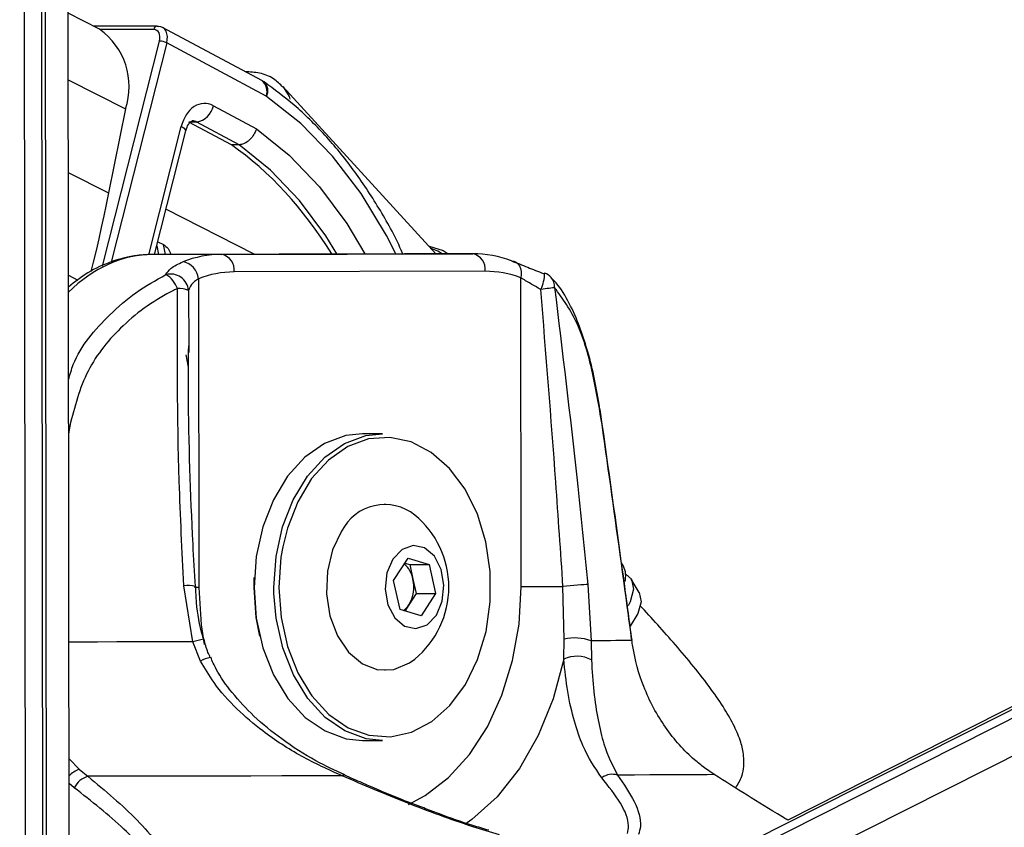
# Paper-space layout 'Surface plate' of a CAD drawing. Header units: millimetres. Extents: x 65420 to 443956, y 26941 to 406945.
# Tile 19 of 71: x 167903 to 170711, y 145523 to 147827. Entities that reach past the tile are written whole.
import ezdxf

# ---------------------------------------------------------------- set-up
doc = ezdxf.new("R2010")
doc.units = ezdxf.units.MM
doc.layers.add('COMPONENT_GEOMETRY', color=7, linetype='Continuous')
doc.styles.add('SLDTEXTSTYLE1', font='TXT', dxfattribs={"width": 0.75})
doc.dimstyles.new('SLDDIMSTYLE0', dxfattribs={"dimtxt": 2500, "dimasz": 165.1, "dimexe": 0, "dimexo": 0.0625, "dimgap": 625, "dimtad": 0, "dimtih": 1, "dimtoh": 1, "dimdec": 0, "dimlfac": 0.02, "dimrnd": 1e-09, "dimzin": 12, "dimdsep": 46, "dimtxsty": 'SLDTEXTSTYLE1', "dimsah": 1, "dimcen": 0.09, "dimadec": 0, "dimazin": 3, "dimtfac": 1, "dimtdec": 0, "dimtofl": 0, "dimtmove": 0, "dimatfit": 3, "dimfxl": 1, "dimfrac": 2, "dimtolj": 1, "dimtzin": 12, "dimarcsym": 0})

# ---------------------------------------------------------------- blocks, each defined once
blk = doc.blocks.new('_D_12')
at = {"layer": 'COMPONENT_GEOMETRY', "color": 7, "ltscale": 50}
for p, q in [((239589.9, 151445.9), (252465.4, 151445.9)), ((252306.7, 151445.9), (252306.7, 98062.1)), ((252306.7, 40709.5), (252306.7, 94093.3)), ((98713.2, 40709.5), (252465.4, 40709.5))]:
    blk.add_line(p, q, dxfattribs=at)
for points in [[(252306.7, 151445.9), (252281.3, 151280.8), (252332.1, 151280.8)], [(252306.7, 40709.5), (252332.1, 40874.6), (252281.3, 40874.6)]]:
    blk.add_solid(points, dxfattribs=at)
at = {"layer": 'COMPONENT_GEOMETRY', "color": 7, "ltscale": 50, "insert": (248612.2, 97316), "char_height": 2500, "attachment_point": 1, "style": 'SLDTEXTSTYLE1'}
blk.add_mtext('2215', dxfattribs=at)

psp = doc.layouts.new('Surface plate')

# ---------------------------------------------------------------- linework, layer by layer
at = {"color": 8, "linetype": 'Continuous', "lineweight": 25, "ltscale": 50}
for p, q in [((169897.66, 145304.98), (183099.21, 151958.67)), ((169913.75, 145421.07), (182888.81, 151960.6)), ((168045.07, 144426.53), (168035.22, 151729.95)), ((167980.94, 144306.63), (167971.36, 151414.5)), ((168284.89, 147798.95), (168131.77, 147798.95)), ((168138.31, 147124.04), (168301.28, 147766)), ((168321.86, 147760.93), (168163.15, 147135.7)), ((168040.71, 147655.64), (168204.39, 147572.54)), ((168270.52, 147156.57), (168363.31, 147522.09)), ((168041.07, 147391.1), (168156.11, 147332.69)), ((168571.55, 147158.26), (168319.65, 147286.15)), ((168293.28, 147182.3), (168298.39, 147157.52)), ((168318.07, 147157.58), (168312.35, 147185.32)), ((168041.46, 147097.93), (168068.66, 147084.13)), ((168384.18, 147054.66), (168385.3, 146897.11)), ((168384.36, 146835.94), (168377.2, 146870.7)), ((168042.04, 146668.22), (168045.31, 146667.71)), ((168045.31, 146667.71), (168042.08, 146644.76)), ((168627.86, 146189.65), (168627.57, 146207.62)), ((168043.33, 145718.37), (168072.81, 145688.02)), ((168058.13, 145635.89), (168043.42, 145647.61))]:
    psp.add_line(p, q, dxfattribs=at)
at = {"color": 7, "linetype": 'Continuous', "lineweight": 25, "ltscale": 50}
for p, q in [((182840.56, 151961.04), (169995.16, 145486.86)), ((182760.13, 151961.78), (170093.34, 145543.52)), ((168043.94, 145262.36), (168035.22, 151729.95)), ((167968.94, 145262.59), (167960.69, 151385.19)), ((167969.71, 144690.79), (167960.69, 151385.18)), ((167910.79, 151311.11), (167919.08, 145161.96)), ((168130.33, 147799.69), (168040.46, 147845.32)), ((168294.88, 147808.88), (168112.24, 147808.88)), ((168593.5, 147653.19), (168309.75, 147805.21)), ((168605.25, 147609.11), (168321.86, 147760.93)), ((168599.7, 147649.4), (168593.5, 147653.19)), ((169089.75, 147159.41), (168653.5, 147636.16)), ((168204.39, 147572.54), (168156.11, 147332.69)), ((168454.9, 147581.8), (168577.67, 147516.03)), ((168407.63, 147535.05), (168385.3, 147534.33)), ((168506.27, 147469.6), (168385.3, 147534.33)), ((168528.85, 147470.11), (168407.63, 147535.05)), ((168286.99, 147157.49), (168376.41, 147509.78)), ((168528.85, 147470.11), (168506.27, 147469.6)), ((168296.14, 147193.55), (168312.35, 147185.32)), ((168999.85, 147159.41), (168283.94, 147157.48)), ((168478.71, 147157.48), (168283.94, 147157.48)), ((168333.76, 147157.62), (168333.56, 147158.57)), ((168478.71, 147157.48), (169194.61, 147159.41)), ((169194.61, 147159.41), (168999.85, 147159.41)), ((169230.03, 147109.41), (168514.13, 147107.48)), ((168412.49, 147088.09), (168413.67, 146207.21)), ((169332.91, 146209.68), (169331.73, 147090.56)), ((168385.3, 146897.11), (168385.43, 146877.93)), ((168936.93, 146645.95), (168880.36, 146645.95)), ((168945.06, 146445.95), (168944, 146445.95)), ((168969.03, 146226.91), (169010.24, 146290.95)), ((169010.24, 146290.95), (169070.07, 146272.49)), ((169001.11, 146276.76), (169014.92, 146272.49)), ((169014.92, 146272.49), (169070.07, 146272.49)), ((169014.92, 146272.49), (169024.22, 146231.24)), ((169070.07, 146272.49), (169088.68, 146189.99)), ((169624.77, 146267.95), (169619.05, 146277.51)), ((168571, 146207.64), (168571.63, 146236.13)), ((168987.63, 146144.4), (168969.03, 146226.91)), ((169024.22, 146231.24), (169033.53, 146189.99)), ((169669.32, 146193.35), (169647.04, 146230.65)), ((168396.83, 146052.19), (168370.84, 146212.37)), ((169455.36, 146059.6), (169452.15, 146209.87)), ((169522.89, 146215.47), (169532.09, 146055.24)), ((169033.53, 146189.99), (169012.92, 146157.96)), ((169033.53, 146189.99), (169088.68, 146189.99)), ((169088.68, 146189.99), (169047.46, 146125.94)), ((169047.46, 146125.94), (168987.63, 146144.4)), ((169012.92, 146157.96), (169001.45, 146140.14)), ((169454.08, 146003.18), (169455.36, 146059.6)), ((169532.09, 146055.24), (169533.33, 146000.48)), ((168418.7, 145997.48), (168396.83, 146052.19)), ((168944, 145970.95), (168945.06, 145970.95)), ((168880.36, 145770.95), (168936.93, 145770.95)), ((169883.76, 145673.41), (169855.62, 145692.82)), ((168072.81, 145688.02), (168097.27, 145668.6))]:
    psp.add_line(p, q, dxfattribs=at)
at = {"color": 7, "linetype": 'Continuous', "lineweight": 25, "ltscale": 50, "flags": 128}
for points in [[(168294.88, 147808.88), (168296.6, 147808.68), (168298.63, 147807.91)], [(168156.11, 147332.69), (168149.4, 147299.91), (168142.47, 147267.11), (168135.32, 147234.29), (168127.96, 147201.46), (168120.38, 147168.63), (168112.58, 147135.78), (168105.92, 147108.45)], [(169070.29, 147180.68), (169110.48, 147168.22), (169124.87, 147159.41)], [(169305.54, 147138.84), (169312.27, 147137.92), (169318.38, 147135.17), (169323.64, 147130.71), (169327.86, 147124.7), (169330.87, 147117.38), (169332.54, 147109.03), (169332.83, 147099.98), (169331.73, 147090.56)], [(169397, 147102.69), (169399.12, 147104.24), (169399.65, 147104.2)], [(169428.31, 147062.93), (169425.53, 147062.47), (169421.98, 147061.92), (169417.73, 147061.28), (169412.84, 147060.58), (169407.41, 147059.83), (169401.53, 147059.03), (169395.29, 147058.2), (169388.82, 147057.36)], [(169563.51, 146671.79), (169564.22, 146672.72), (169564.29, 146673.25)], [(168880.36, 146645.95), (168832.93, 146640.78), (168772.37, 146618.43), (168716.22, 146579.29), (168666.8, 146524.97), (168626.11, 146457.7), (168595.84, 146380.21), (168577.21, 146295.7), (168571, 146207.62)], [(168627.57, 146207.62), (168633.78, 146295.7), (168652.41, 146380.21), (168682.68, 146457.7), (168723.37, 146524.97), (168772.79, 146579.29), (168828.94, 146618.43), (168889.5, 146640.78), (168936.93, 146645.95)], [(168731.91, 145903.84), (168736.15, 145898.04), (168784.59, 145845.22), (168839.55, 145807.28), (168898.79, 145785.75), (168959.89, 145781.54), (169020.33, 145794.8), (169077.65, 145824.99), (169129.49, 145870.89), (169173.74, 145930.6), (169208.59, 146001.69), (169232.59, 146081.24), (169244.79, 146166.01), (169244.68, 146252.51), (169232.26, 146337.2), (169208.02, 146416.62), (169172.99, 146487.52), (169128.58, 146547), (169076.61, 146592.62), (169019.21, 146622.5), (168958.74, 146635.44), (168897.66, 146630.89), (168838.48, 146609.05), (168783.61, 146570.81), (168735.32, 146517.74), (168695.57, 146452), (168665.98, 146376.29), (168652.76, 146322.99)], [(168820.86, 146368.31), (168794.97, 146314.99), (168780.21, 146253.78), (168777.68, 146189.19), (168787.56, 146126.04), (168809.12, 146069), (168840.76, 146022.3), (168880.14, 145989.41), (168924.33, 145972.76), (168970.07, 145973.6), (169013.94, 145991.84), (169029.39, 146003.06)], [(168966.75, 146288.38), (168949.85, 146248.69), (168944.98, 146202.87), (168952.87, 146157.9), (168972.33, 146120.63), (169000.4, 146096.72), (169032.8, 146089.83), (169064.6, 146100.99), (169090.95, 146128.52), (169107.85, 146168.21), (169112.73, 146214.03), (169104.83, 146259), (169085.37, 146296.27), (169057.31, 146320.17), (169024.91, 146327.07), (168993.11, 146315.9), (168966.75, 146288.38)], [(169631.09, 146245.07), (169647.09, 146230.57), (169652.95, 146202.47), (169643.35, 146166.45), (169637.73, 146155.08)], [(168587.61, 146068.69), (168577.31, 146121.6), (168571, 146207.64)], [(168571, 146207.62), (168577.46, 146119.56), (168596.3, 146035.15), (168626.79, 145957.84), (168667.65, 145890.78), (168717.22, 145836.73), (168773.47, 145797.89), (168834.1, 145775.87), (168880.36, 145770.95)], [(169332.91, 146209.68), (169345.2, 146209.71), (169359.01, 146209.74), (169373.99, 146209.77), (169389.74, 146209.8), (169405.84, 146209.82), (169421.89, 146209.84), (169437.46, 146209.86), (169452.15, 146209.87)], [(169522.89, 146215.47), (169518.04, 146215.49), (169511.29, 146215.27), (169502.94, 146214.79), (169493.38, 146214.1), (169483.04, 146213.21), (169472.4, 146212.18), (169461.95, 146211.05), (169452.15, 146209.87)], [(168936.93, 145770.95), (168890.67, 145775.87), (168830.04, 145797.89), (168773.78, 145836.73), (168724.22, 145890.78), (168683.35, 145957.84), (168652.87, 146035.15), (168634.03, 146119.56), (168627.86, 146189.65)], [(169669.32, 146193.35), (169669.36, 146193.27), (169674.89, 146166.76), (169665.82, 146132.78), (169643.91, 146096.64)], [(169648.61, 146055.99), (169639.58, 146055.9), (169628.95, 146055.81), (169616.72, 146055.72), (169602.91, 146055.63), (169587.53, 146055.53), (169570.59, 146055.44), (169552.11, 146055.34), (169532.09, 146055.24)], [(169648.61, 146055.99), (169649, 146056.87), (169648.99, 146057.09)], [(168821.89, 145669.95), (168737.12, 145669.77), (168650.36, 145669.59), (168561.77, 145669.42), (168471.52, 145669.25), (168379.77, 145669.08), (168286.7, 145668.92), (168192.48, 145668.76), (168097.27, 145668.6)], [(169883.76, 145673.41), (169863.19, 145673.25), (169838.53, 145673.09), (169809.82, 145672.93), (169777.13, 145672.76), (169740.5, 145672.59), (169700.02, 145672.42), (169655.75, 145672.24), (169607.78, 145672.06)]]:
    psp.add_lwpolyline(points, dxfattribs=at)
at = {"color": 8, "linetype": 'Continuous', "lineweight": 25, "ltscale": 50, "flags": 128}
for points in [[(168654, 147635.61), (168670.74, 147607.73), (168673.31, 147599.88)], [(168975.56, 147159.34), (168949.04, 147211.19), (168876.42, 147331.08), (168794.38, 147438.16), (168704.07, 147530.96), (168606.72, 147608.21)], [(168376.41, 147509.78), (168376.5, 147510.24), (168375.78, 147512.79), (168373.27, 147515.69), (168369.06, 147518.82), (168363.31, 147522.09)], [(168577.67, 147516.03), (168671.06, 147441.04), (168757.32, 147350.58), (168835.18, 147245.98), (168887.41, 147159.1)], [(168807.51, 147158.89), (168775.42, 147210.62), (168700.88, 147311.06), (168618.28, 147397.99), (168528.85, 147470.11)], [(169107.88, 147159.41), (169095.25, 147167.01), (169075.71, 147174.76)], [(168652.76, 146322.99), (168647.78, 146293.71), (168641.71, 146207.64)], [(168413.67, 146207.21), (168403.22, 146207.18), (168400.83, 146207.17)], [(168413.67, 146207.21), (168420.08, 146100.24), (168428.56, 146044.31)], [(168641.71, 146207.64), (168648.02, 146121.6), (168666.44, 146039.11), (168696.22, 145963.56), (168731.91, 145903.84)], [(169011.31, 145588.45), (169058.72, 145613.69), (169125.41, 145664.97), (169185.22, 145731.06), (169236.53, 145810.19), (169277.93, 145900.17), (169308.28, 145998.56), (169326.79, 146102.68), (169332.91, 146209.68)], [(168396.83, 146052.19), (168343.41, 146052.09), (168289.44, 146051.99), (168234.97, 146051.9), (168180.03, 146051.8), (168124.69, 146051.71), (168068.96, 146051.62), (168042.87, 146051.58)], [(169454.08, 146003.18), (169424.12, 145889.89), (169381.66, 145784.88), (169327.82, 145690.89), (169263.99, 145610.36), (169191.85, 145545.39), (169172.27, 145531.48)]]:
    psp.add_lwpolyline(points, dxfattribs=at)
at = {"color": 7, "linetype": 'Continuous', "lineweight": 25, "ltscale": 2500}
for centre, radius, start, end in [((168014.36, 147636.23), 200.42, 341.47218, 54.64769), ((168299.27, 147713.49), 52.55, 64.52842, 87.80474), ((168597.72, 147595.15), 15.86, 55.44221, 61.65732), ((168396.75, 147593.32), 59.28, 280.58039, 348.79016), ((168480.3, 146848.07), 309.42, 90.29551, 111.31561), ((168469.86, 147113.67), 44.7, 352.05116, 78.58119), ((169185.76, 147115.59), 44.71, 352.05608, 78.57628), ((169194.67, 146850.28), 309.13, 68.98214, 90.01104), ((168358, 147082.43), 54.78, 5.92966, 79.66413), ((168332.76, 147049.88), 51.64, 5.30949, 104.85822), ((168282.09, 147034.87), 74.94, 19.62393, 60.03795), ((168515.61, 146823.72), 283.77, 90.29974, 111.31028), ((169230.11, 146826.11), 283.3, 68.97944, 90.01461), ((169382, 147057.42), 50, 42.97563, 69.33084), ((168354.27, 146974.47), 85.58, 69.54895, 91.06988), ((168943.69, 146306.05), 137.71, 51.5131, 153.11997), ((168860.74, 146208.45), 265.76, 309.38933, 50.61067), ((168951.07, 146217.42), 74.44, 10.69784, 49.54766), ((169567.47, 146240.29), 63.62, 345.03689, 25.76755), ((168928.28, 146208.53), 98.59, 329.14325, 13.31821), ((168962.59, 146189.43), 59.36, 305.94974, 327.99036), ((169486.35, 145927.46), 135.72, 70.3025, 103.19758), ((169490.93, 145920.44), 90.58, 62.09154, 114.00553), ((168115.44, 145607.09), 64.14, 106.45778, 153.31973), ((169592.78, 145622.89), 51.41, 73.03765, 125.8358)]:
    psp.add_arc(centre, radius, start, end, dxfattribs=at)
at = {"color": 8, "linetype": 'Continuous', "lineweight": 25, "ltscale": 2500}
for centre, radius, start, end in [((168295.92, 147797.84), 11.09, 95.39592, 174.26656), ((168570.23, 147623.38), 37.82, 337.83816, 52.01204), ((168575.29, 147624.06), 35.2, 333.24925, 46.0657), ((169293.62, 147104.03), 106.03, 333.88722, 0.09186), ((169390.45, 147066), 37.98, 355.36887, 41.61088), ((168381.32, 146144.26), 68.92, 71.52502, 98.74461), ((168534.61, 145571.56), 499.99, 102.4298, 105.9967), ((168477.43, 145881.58), 129.93, 104.06621, 116.87035), ((168091.24, 145625.9), 64.8, 106.51939, 137.58912), ((168827.62, 145663.93), 8.31, 74.93128, 133.56292)]:
    psp.add_arc(centre, radius, start, end, dxfattribs=at)
at = {"color": 7, "linetype": 'Continuous', "lineweight": 25, "ltscale": 2500}
for centre, major_axis, ratio, start_param, end_param in [((168276.53, 147766), (15.84, 31.21), 0.6654379, 5.038116, 6.6089123), ((168286.51, 147760.93), (22.93, 44.44), 0.6642194, 5.0425883, 6.6133846), ((168429.86, 147488.26), (-0.03, 100.03), 0.7069644, 5.9208587, 7.5087983), ((168190.52, 146392.91), (-106.12, 1197.82), 0.6875645, 5.3437902, 5.7649684)]:
    psp.add_ellipse(centre, major_axis=major_axis, ratio=ratio, start_param=start_param, end_param=end_param, dxfattribs=at)
at = {"color": 8, "linetype": 'Continuous', "lineweight": 25, "ltscale": 2500}
for centre, major_axis, ratio, start_param, end_param in [((168394.51, 147488.26), (1.51, 50.03), 0.6989931, 5.9420196, 6.320485), ((168283.21, 146557.48), (3.09, 600), 0.7070925, 0.0055371, 0.6133301)]:
    psp.add_ellipse(centre, major_axis=major_axis, ratio=ratio, start_param=start_param, end_param=end_param, dxfattribs=at)
at = {"color": 7, "linetype": 'Continuous', "lineweight": 25, "ltscale": 50}
for points, knots in [([(168653.33, 147634.48), (168644.92, 147642.98), (168626.37, 147661.73), (168588.47, 147676.42), (168559.59, 147677.98), (168545.84, 147678.72)], [0, 0, 0, 0, 0.3030991, 0.6682082, 1, 1, 1, 1]), ([(168996.14, 147156.86), (168994.36, 147161.12), (168974.59, 147208.33), (168927.72, 147290.56), (168855.63, 147401.19), (168774.31, 147499.33), (168689.11, 147583.43), (168628.51, 147628.15), (168599.7, 147649.4)], [0, 0, 0, 0, 0.0198412, 0.2197093, 0.4196191, 0.6194717, 0.8191486, 1, 1, 1, 1]), ([(168376.41, 147509.78), (168377.56, 147513.55), (168380.27, 147522.43), (168386.49, 147532.48), (168392.64, 147537.84), (168394.3, 147538.39), (168394.67, 147538.18), (168394.79, 147538.11)], [0, 0, 0, 0, 0.1650382, 0.3885079, 0.6150111, 0.8707237, 1, 1, 1, 1]), ([(168577.67, 147516.03), (168577.57, 147515.71), (168576.58, 147512.58), (168573.34, 147504.31), (168565.77, 147491.86), (168554.26, 147480.04), (168541.29, 147471.9), (168533, 147470.71), (168528.85, 147470.11)], [0, 0, 0, 0, 0.0134179, 0.1324049, 0.3495192, 0.5664418, 0.7832162, 1, 1, 1, 1]), ([(168312.35, 147185.32), (168317.4, 147181.84), (168328.41, 147174.24), (168331.37, 147164.01), (168332.97, 147158.47)], [0, 0, 0, 0, 0.4579124, 1, 1, 1, 1]), ([(168283.81, 147157.48), (168268.45, 147156.85), (168228.38, 147155.18), (168164.81, 147138.85), (168098.19, 147108.78), (168059.59, 147078.59), (168041.52, 147064.45)], [0, 0, 0, 0, 0.1772447, 0.4623981, 0.7482188, 1, 1, 1, 1]), ([(168319.52, 147099.8), (168323.53, 147106.07), (168332.21, 147119.67), (168355.37, 147130.49), (168367.83, 147136.32)], [0, 0, 0, 0, 0.4619118, 1, 1, 1, 1]), ([(169305.54, 147138.84), (169320.29, 147133.09), (169347.68, 147122.4), (169381.42, 147108.92), (169397, 147102.69)], [0, 0, 0, 0, 0.5381401, 1, 1, 1, 1]), ([(168412.49, 147088.09), (168404.93, 147082.7), (168390.67, 147072.55), (168386.25, 147060.38), (168384.18, 147054.66)], [0, 0, 0, 0, 0.530541, 1, 1, 1, 1]), ([(169388.82, 147057.36), (169379.03, 147063.05), (169358.17, 147075.15), (169340.89, 147085.22), (169331.73, 147090.56)], [0, 0, 0, 0, 0.4694555, 1, 1, 1, 1]), ([(169518.6, 146893.73), (169511.54, 146916.25), (169496.32, 146964.86), (169465.91, 147027.29), (169439.83, 147070.67), (169421.01, 147087.78), (169418, 147090.53)], [0, 0, 0, 0, 0.2779545, 0.5999562, 0.9358548, 1, 1, 1, 1]), ([(168352.68, 147060.04), (168348.93, 147058.25), (168293.43, 147031.64), (168197.2, 146964.13), (168087.01, 146830.28), (168059.19, 146721.83), (168045.31, 146667.71)], [0, 0, 0, 0, 0.02504771, 0.37152705, 0.68633855, 1, 1, 1, 1]), ([(168370.84, 146212.37), (168365.85, 146311.79), (168351.67, 146594.46), (168352.28, 146876.93), (168352.68, 147060.04)], [0, 0, 0, 0, 0.3517241, 1, 1, 1, 1]), ([(169452.15, 146209.87), (169445.44, 146309.27), (169426.35, 146591.84), (169403.58, 146874.28), (169388.82, 147057.36)], [0, 0, 0, 0, 0.3517978, 1, 1, 1, 1]), ([(169563.51, 146671.79), (169554.53, 146725.68), (169536.51, 146833.67), (169493.71, 146973.21), (169451.27, 147031.43), (169428.31, 147062.93)], [0, 0, 0, 0, 0.3137569, 0.628664, 1, 1, 1, 1]), ([(169428.31, 147062.93), (169450.39, 146879.88), (169484.47, 146597.51), (169512.89, 146314.88), (169522.89, 146215.47)], [0, 0, 0, 0, 0.6482786, 1, 1, 1, 1]), ([(168403.64, 146209.71), (168401.37, 146250.08), (168391.01, 146434.58), (168383.01, 146663.92), (168384.28, 146852.5), (168384.58, 146897.09)], [0, 0, 0, 0, 0.17618313, 0.80519808, 1, 1, 1, 1]), ([(169563.97, 146672.98), (169561.25, 146692.33), (169554.52, 146740.14), (169539.88, 146812.45), (169527.67, 146867.05), (169519.25, 146891.82), (169518.6, 146893.73)], [0, 0, 0, 0, 0.2422921, 0.59836, 0.9691255, 1, 1, 1, 1]), ([(169648.99, 146057.09), (169642.1, 146108.4), (169614.53, 146313.79), (169585.82, 146519.17), (169564.29, 146673.25)], [0, 0, 0, 0, 0.24984078, 1, 1, 1, 1]), ([(169648.61, 146055.99), (169644.21, 146088.67), (169622.19, 146252.04), (169593.86, 146457.31), (169569.44, 146629.9), (169563.51, 146671.79)], [0, 0, 0, 0, 0.1591861, 0.7959428, 1, 1, 1, 1]), ([(168427.25, 146059.93), (168426.42, 146062.66), (168416.19, 146096.62), (168406.91, 146147), (168405.3, 146194.56), (168404.79, 146209.72)], [0, 0, 0, 0, 0.0562533, 0.6991443, 1, 1, 1, 1]), ([(169945.04, 145635.32), (169951.44, 145646.19), (169967.28, 145673.04), (169970.33, 145720.45), (169960.01, 145767.3), (169941.13, 145812.78), (169911.82, 145863.89), (169855.89, 145944.77), (169773.62, 146044.84), (169705.3, 146119.44), (169671.56, 146156.27)], [0, 0, 0, 0, 0.0708967, 0.1752078, 0.2432059, 0.3175446, 0.4017766, 0.502544, 0.7543562, 1, 1, 1, 1]), ([(168446.28, 146007.78), (168443.94, 146012.51), (168435.75, 146029.14), (168431.56, 146047.31), (168428.57, 146060.31)], [0, 0, 0, 0, 0.2848936, 1, 1, 1, 1]), ([(169855.62, 145692.82), (169846.2, 145700.22), (169806.5, 145731.42), (169742.07, 145803), (169680.41, 145917.04), (169655.9, 146006.14), (169649.43, 146050.39), (169648.61, 146055.99)], [0, 0, 0, 0, 0.0954736, 0.402356, 0.7012537, 0.9621799, 1, 1, 1, 1]), ([(168829.95, 145672.43), (168802.24, 145685.31), (168740.15, 145714.17), (168652.53, 145770.66), (168572.11, 145836.06), (168509.84, 145903.6), (168468.09, 145960.53), (168452.28, 145996.9), (168447.33, 146008.28)], [0, 0, 0, 0, 0.1806314, 0.4047686, 0.6016339, 0.7757614, 0.9298174, 1, 1, 1, 1]), ([(169562.68, 145664.57), (169543.58, 145692.52), (169513.4, 145736.68), (169484.28, 145824.25), (169464.46, 145905.11), (169457.46, 145971.32), (169454.08, 146003.18)], [0, 0, 0, 0, 0.3671245, 0.5800787, 0.7979731, 1, 1, 1, 1]), ([(169533.33, 146000.48), (169535.23, 145969.56), (169539.15, 145906.03), (169552.06, 145827.63), (169571.3, 145742.86), (169593.75, 145699.29), (169607.78, 145672.06)], [0, 0, 0, 0, 0.2023978, 0.4159294, 0.6350248, 1, 1, 1, 1]), ([(168821.89, 145669.95), (168783.01, 145687.61), (168704.53, 145723.25), (168603.83, 145788.91), (168520.31, 145859.94), (168459.59, 145926.84), (168430.81, 145976.57), (168418.7, 145997.48)], [0, 0, 0, 0, 0.2453765, 0.4952957, 0.6781, 0.8646093, 1, 1, 1, 1]), ([(168097.27, 145668.6), (168146.49, 145627.32), (168244.79, 145544.87), (168341.94, 145420.45), (168382.73, 145320.68), (168381.58, 145249.26), (168358.9, 145193.66), (168300.54, 145140.88), (168225.19, 145111.96), (168178.81, 145101.19), (168172.87, 145099.81)], [0, 0, 0, 0, 0.2107811, 0.4209984, 0.5922774, 0.6791914, 0.7658721, 0.8745717, 0.983931, 1, 1, 1, 1]), ([(169271.3, 145501.33), (169245.95, 145509), (169156.8, 145535.97), (169003.61, 145592.29), (168883.06, 145643.81), (168821.89, 145669.95)], [0, 0, 0, 0, 0.1637214, 0.5756299, 1, 1, 1, 1]), ([(169054.9, 145578.23), (169034.13, 145586.11), (168974.28, 145608.81), (168899.42, 145640.59), (168846.33, 145664.45), (168829.75, 145671.9)], [0, 0, 0, 0, 0.2676686, 0.7713113, 1, 1, 1, 1]), ([(169636.32, 145505.51), (169637.57, 145512.78), (169642.04, 145538.6), (169620.32, 145591.86), (169582.08, 145640.1), (169562.68, 145664.57)], [0, 0, 0, 0, 0.1618713, 0.5749168, 1, 1, 1, 1]), ([(169607.78, 145672.06), (169625.29, 145646.48), (169660.72, 145594.73), (169677.73, 145537.89), (169669.72, 145510.14), (169667.48, 145502.39)], [0, 0, 0, 0, 0.4134707, 0.8362824, 1, 1, 1, 1]), ([(170093.34, 145543.52), (170087.68, 145546.91), (170012.19, 145592.17), (169945.47, 145634.37), (169883.76, 145673.41)], [0, 0, 0, 0, 0.0749769, 1, 1, 1, 1]), ([(168159.29, 145105.05), (168164.92, 145106.37), (168208.75, 145116.58), (168279.92, 145144), (168332.85, 145193.48), (168351.82, 145245.34), (168349.14, 145312.19), (168304.89, 145405.11), (168205.3, 145520.66), (168107.59, 145597.16), (168058.13, 145635.89)], [0, 0, 0, 0, 0.0156927, 0.1221668, 0.2283981, 0.3128209, 0.4004608, 0.5725393, 0.7836071, 1, 1, 1, 1]), ([(169240.4, 145514.66), (169225.21, 145519.14), (169177.14, 145533.31), (169114.65, 145555), (169068.92, 145572.78), (169054.9, 145578.23)], [0, 0, 0, 0, 0.2427829, 0.7678848, 1, 1, 1, 1])]:
    psp.add_open_spline(points, degree=3, knots=knots, dxfattribs=at)
at = {"color": 8, "linetype": 'Continuous', "lineweight": 25, "ltscale": 50}
psp.add_open_spline([(168041.87, 146800.31), (168046, 146814.72), (168066.56, 146886.52), (168140.4, 146969.56), (168233.09, 147051.99), (168290.45, 147083.72), (168319.52, 147099.8)], degree=3, knots=[0, 0, 0, 0, 0.1037046, 0.5168694, 0.7551915, 1, 1, 1, 1], dxfattribs=at)

# ---------------------------------------------------------------- dimensions: what is measured, and where the dimension line sits
at = {"layer": 'COMPONENT_GEOMETRY', "color": 7, "ltscale": 50}
dim = psp.add_linear_dim(base=(252306.67, 40709.55), p1=(239526.37, 151445.89), p2=(98649.72, 40709.55), angle=90, dimstyle='SLDDIMSTYLE0', dxfattribs=at)
dim.commit()
dim.dimension.update_dxf_attribs({"geometry": '_D_12', "text_midpoint": (252306.67, 96077.72), "dimtype": 160})

doc.saveas('drawing.dxf')
